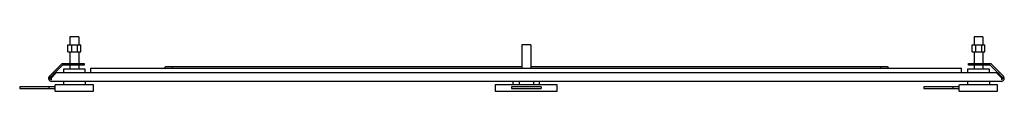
# Model space of a CAD drawing. Header units: millimetres. Extents: x 100 to 767, y 581 to 618.
import ezdxf

# ---------------------------------------------------------------- set-up
doc = ezdxf.new("R2010")
doc.units = ezdxf.units.MM
doc.header["$LTSCALE"] = 77.728466
doc.layers.get('0').update_dxf_attribs({"linetype": 'CONTINUOUS'})

msp = doc.modelspace()

# ---------------------------------------------------------------- linework, layer by layer
at = {"color": 7, "linetype": 'Continuous'}
for p, q in [((133.74, 617.62), (133.74, 612.07)), ((139.74, 617.62), (133.74, 617.62)), ((139.74, 617.62), (139.74, 612.07)), ((752.24, 617.62), (746.24, 617.62)), ((746.24, 617.62), (746.24, 612.07)), ((752.24, 617.62), (752.24, 612.07)), ((132.39, 607.27), (132.39, 612.07)), ((132.39, 612.07), (141.09, 612.07)), ((132.39, 607.27), (141.09, 607.27)), ((133.74, 607.27), (133.74, 599.37)), ((134.74, 612.07), (134.74, 607.27)), ((138.74, 612.07), (138.74, 607.27)), ((139.74, 607.27), (139.74, 599.37)), ((141.09, 607.27), (141.09, 612.07)), ((439.99, 612.12), (439.99, 596.37)), ((445.99, 612.12), (439.99, 612.12)), ((445.99, 612.12), (445.99, 596.37)), ((744.89, 612.07), (753.59, 612.07)), ((744.89, 607.27), (744.89, 612.07)), ((744.89, 607.27), (753.59, 607.27)), ((746.24, 607.27), (746.24, 599.37)), ((747.24, 612.07), (747.24, 607.27)), ((751.24, 612.07), (751.24, 607.27)), ((752.24, 607.27), (752.24, 599.37)), ((753.59, 607.27), (753.59, 612.07)), ((119.83, 590.78), (128.41, 599.37)), ((128.82, 598.36), (120.03, 589.58)), ((128.41, 599.37), (143.41, 599.37)), ((143.41, 598.37), (128.82, 598.36)), ((144.15, 595.57), (129.37, 595.57)), ((129.37, 595.57), (129.37, 593.37)), ((133.74, 598.37), (133.74, 595.57)), ((139.74, 598.37), (139.74, 595.57)), ((143.41, 599.37), (143.41, 598.37)), ((144.15, 593.37), (144.15, 595.57)), ((147.89, 593.37), (147.89, 596.37)), ((147.89, 596.37), (737.84, 596.37)), ((197.69, 596.37), (198.69, 597.37)), ((198.69, 597.37), (439.99, 597.37)), ((202.99, 597.37), (202.99, 596.57)), ((445.99, 597.37), (687.29, 597.37)), ((682.99, 596.57), (682.99, 597.37)), ((687.29, 597.37), (688.29, 596.37)), ((737.84, 593.37), (737.84, 596.37)), ((756.61, 595.57), (741.83, 595.57)), ((741.83, 595.57), (741.83, 593.37)), ((742.57, 599.37), (757.57, 599.37)), ((742.57, 598.37), (742.57, 599.37)), ((757.16, 598.36), (742.57, 598.37)), ((746.24, 598.37), (746.24, 595.57)), ((752.24, 598.37), (752.24, 595.57)), ((756.61, 593.37), (756.61, 595.57)), ((765.95, 589.58), (757.16, 598.36)), ((757.57, 599.37), (766.15, 590.78)), ((120.03, 589.58), (121.24, 588.37)), ((121.24, 589.87), (124.74, 593.37)), ((121.24, 588.37), (121.24, 589.87)), ((764.74, 587.37), (121.24, 587.37)), ((122.41, 593.37), (123.12, 592.66)), ((124.74, 593.37), (761.24, 593.37)), ((129.37, 587.37), (129.37, 586.61)), ((144.15, 587.37), (144.15, 586.61)), ((434.1, 585.07), (434.1, 587.37)), ((451.88, 585.07), (451.88, 587.37)), ((741.83, 587.37), (741.83, 586.61)), ((756.61, 587.37), (756.61, 586.61)), ((761.24, 593.37), (764.74, 589.87)), ((762.86, 592.66), (763.57, 593.37)), ((764.74, 589.87), (764.74, 588.37)), ((764.74, 588.37), (765.95, 589.58)), ((99.74, 583.77), (99.74, 582.57)), ((123.81, 583.77), (99.74, 583.77)), ((99.74, 582.57), (123.81, 582.57)), ((119.45, 583.77), (119.45, 582.57)), ((123.74, 580.64), (123.74, 585.07)), ((123.75, 580.64), (149.73, 580.64)), ((149.73, 585.07), (123.81, 585.07)), ((129.37, 586.61), (129.37, 585.07)), ((144.15, 586.61), (144.15, 585.07)), ((149.74, 580.64), (149.74, 585.07)), ((421.91, 585.07), (421.91, 580.64)), ((463.91, 585.07), (421.91, 585.07)), ((421.91, 580.64), (463.91, 580.64)), ((432.96, 583.77), (432.96, 582.57)), ((452.96, 583.77), (432.96, 583.77)), ((432.96, 582.57), (452.96, 582.57)), ((452.96, 583.77), (452.96, 582.57)), ((463.91, 580.64), (463.91, 585.07)), ((736.31, 583.77), (712.24, 583.77)), ((712.24, 583.77), (712.24, 582.57)), ((712.24, 582.57), (736.31, 582.57)), ((731.95, 583.77), (731.95, 582.57)), ((736.24, 580.64), (736.24, 585.07)), ((736.25, 580.64), (762.23, 580.64)), ((762.23, 585.07), (736.31, 585.07)), ((741.83, 586.61), (741.83, 585.07)), ((756.61, 586.61), (756.61, 585.07)), ((762.24, 580.64), (762.24, 585.07))]:
    msp.add_line(p, q, dxfattribs=at)
for centre, start, end in [((121.24, 589.37), 135, 270), ((764.74, 589.37), 270, 45)]:
    msp.add_arc(centre, 2, start, end, dxfattribs=at)
for points in [[(438.04, 587.37), (438.04, 586.6), (438.02, 585.84), (438.02, 585.07)], [(447.92, 587.37), (447.92, 586.6), (447.9, 585.84), (447.9, 585.07)]]:
    msp.add_open_spline(points, degree=3, dxfattribs=at)

doc.saveas('drawing.dxf')
